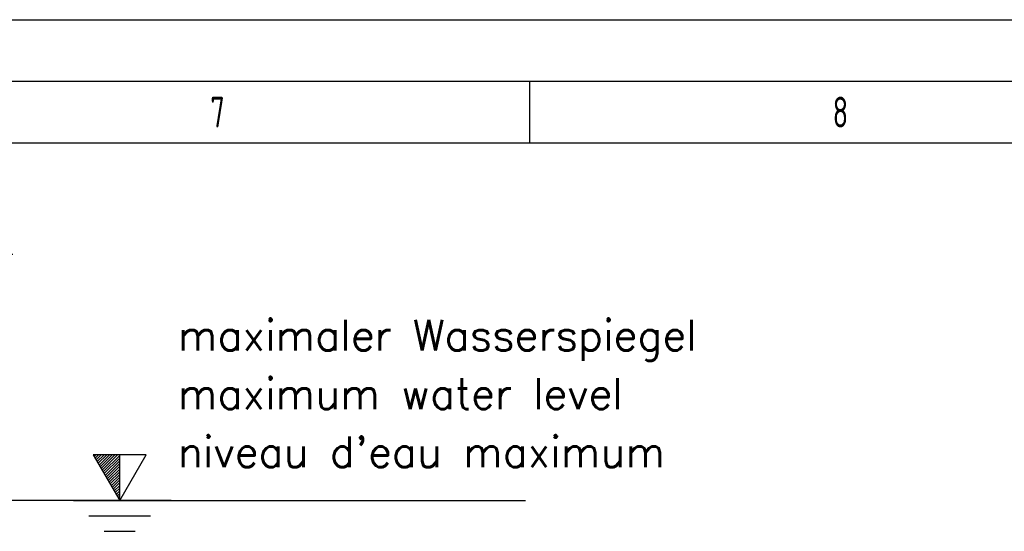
# Model space of a CAD drawing. Header units: millimetres. Extents: x 0 to 5940, y 0 to 4200.
# Tile 51 of 52: x 3056 to 3855, y 3785 to 4200. Entities that reach past the tile are written whole.
import ezdxf

# ---------------------------------------------------------------- set-up
doc = ezdxf.new("R2010")
doc.units = ezdxf.units.MM
doc.header["$LTSCALE"] = 50
doc.layers.get('0').update_dxf_attribs({"linetype": 'CONTINUOUS'})
doc.layers.get('DEFPOINTS').update_dxf_attribs({"linetype": 'CONTINUOUS'})
for name, color, linetype in [('06-MASSE1', 1, 'CONTINUOUS'), ('10-TEXT-025', 1, 'CONTINUOUS'), ('KSB-BLATTRAND', 2, 'CONTINUOUS')]:
    doc.layers.add(name, color=color, linetype=linetype)
doc.styles.add('ACA_NORM', font='ROMANS.SHX')
doc.styles.get("Standard").update_dxf_attribs({"font": 'ISOCP.SHX'})
doc.dimstyles.new('1-10', dxfattribs={"dimscale": 10, "dimtxt": 2.5, "dimasz": 3.5, "dimexe": 1, "dimexo": 0, "dimgap": 1, "dimtad": 1, "dimdec": 0, "dimzin": 0, "dimtxsty": 'ACA_NORM', "dimcen": 0, "dimadec": 0, "dimazin": 0, "dimtfac": 2.4, "dimtdec": 0, "dimtmove": 0, "dimatfit": 3, "dimfxl": 1, "dimtolj": 1, "dimtzin": 0, "dimarcsym": 0})

# ---------------------------------------------------------------- blocks, each defined once
blk = doc.blocks.new('Rahmen_A2')
at = {"color": 1, "ltscale": 150}
for p, q in [((0, 420), (594, 420)), ((10, 410), (584, 410))]:
    blk.add_line(p, q, dxfattribs=at)
at = {"layer": 'KSB-BLATTRAND'}
for p, q in [((5, 415), (589, 415)), ((347, 410), (347, 415))]:
    blk.add_line(p, q, dxfattribs=at)
at = {"layer": 'KSB-BLATTRAND', "width": 0.75}
for s, p in [('7', (321.0625, 411.25)), ('8', (371.5625, 411.25))]:
    blk.add_text(s, height=2.5, dxfattribs=at).set_placement(p)
blk = doc.blocks.new('*D17')
at = {"layer": '06-MASSE1', "color": 0, "lineweight": -2}
for p, q in [((2880.6, 4009.78), (3050.46, 4009.78)), ((3040.46, 3974.78), (3040.46, 3844.78)), ((3178.76, 3809.78), (3030.46, 3809.78))]:
    blk.add_line(p, q, dxfattribs=at)
at = {"layer": '06-MASSE1', "color": 0}
for points in [[(3034.63, 3974.78), (3046.29, 3974.78), (3040.46, 4009.78)], [(3034.63, 3844.78), (3046.29, 3844.78), (3040.46, 3809.78)]]:
    blk.add_solid(points, dxfattribs=at)
at = {"layer": 'DEFPOINTS', "color": 0}
for p in [(2880.6, 4009.78), (3040.46, 3809.78), (3178.76, 3809.78)]:
    blk.add_point(p, dxfattribs=at)
at = {"layer": '06-MASSE1', "color": 0, "insert": (3017.96, 3909.78), "char_height": 25, "attachment_point": 5, "rotation": 90, "style": 'ACA_NORM'}
blk.add_mtext('\\A1;200', dxfattribs=at)

msp = doc.modelspace()

# ---------------------------------------------------------------- linework, layer by layer
at = {"layer": '10-TEXT-025'}
for p, q in [((3115.67, 3846.9), (3137.1, 3809.78)), ((3137.1, 3846.9), (3115.67, 3846.9)), ((3116.42, 3845.59), (3117.74, 3846.9)), ((3117.23, 3844.19), (3119.95, 3846.9)), ((3118.04, 3842.79), (3122.16, 3846.9)), ((3118.85, 3841.39), (3124.37, 3846.9)), ((3119.66, 3839.99), (3126.57, 3846.9)), ((3120.47, 3838.59), (3128.78, 3846.9)), ((3121.28, 3837.19), (3130.99, 3846.9)), ((3122.09, 3835.79), (3133.2, 3846.9)), ((3122.89, 3834.39), (3135.41, 3846.9)), ((3123.7, 3832.99), (3137.1, 3846.38)), ((3124.51, 3831.58), (3137.1, 3844.17)), ((3137.1, 3809.78), (3158.54, 3846.9)), ((3158.54, 3846.9), (3137.1, 3846.9)), ((3137.1, 3809.78), (3137.1, 3846.9)), ((3125.32, 3830.18), (3137.1, 3841.96)), ((3126.13, 3828.78), (3137.1, 3839.75)), ((3126.94, 3827.38), (3137.1, 3837.54)), ((3127.75, 3825.98), (3137.1, 3835.33)), ((3128.56, 3824.58), (3137.1, 3833.12)), ((3129.37, 3823.18), (3137.1, 3830.91)), ((3130.17, 3821.78), (3137.1, 3828.71)), ((3130.98, 3820.38), (3137.1, 3826.5)), ((3131.79, 3818.98), (3137.1, 3824.29)), ((3132.6, 3817.58), (3137.1, 3822.08)), ((3133.41, 3816.17), (3137.1, 3819.87)), ((3134.22, 3814.77), (3137.1, 3817.66)), ((3135.03, 3813.37), (3137.1, 3815.45)), ((3135.84, 3811.97), (3137.1, 3813.24)), ((3099.6, 3809.78), (3466.29, 3809.78)), ((3136.64, 3810.57), (3137.1, 3811.03)), ((3112.1, 3797.28), (3162.1, 3797.28)), ((3124.6, 3784.78), (3149.6, 3784.78))]:
    msp.add_line(p, q, dxfattribs=at)

# ---------------------------------------------------------------- block references
at = {"layer": 'KSB-BLATTRAND', "xscale": 10, "yscale": 10, "zscale": 10}
msp.add_blockref('Rahmen_A2', (0, 0), dxfattribs=at)

# ---------------------------------------------------------------- texts
at = {"layer": '10-TEXT-025', "style": 'ACA_NORM'}
for s, p in [('maximaler Wasserspiegel', (3184.38, 3931.47)), ('maximum water level', (3184.38, 3884.04)), ("niveau d'eau maximum", (3184.38, 3836.84))]:
    msp.add_text(s, height=25, dxfattribs=at).set_placement(p)

# ---------------------------------------------------------------- dimensions: what is measured, and where the dimension line sits
at = {"layer": '06-MASSE1'}
dim = msp.add_linear_dim(base=(3040.46, 3809.78), p1=(2880.6, 4009.78), p2=(3178.76, 3809.78), angle=90, dimstyle='1-10', dxfattribs=at)
dim.commit()
dim.dimension.update_dxf_attribs({"geometry": '*D17', "text_midpoint": (3017.96, 3909.78)})

doc.saveas('drawing.dxf')
